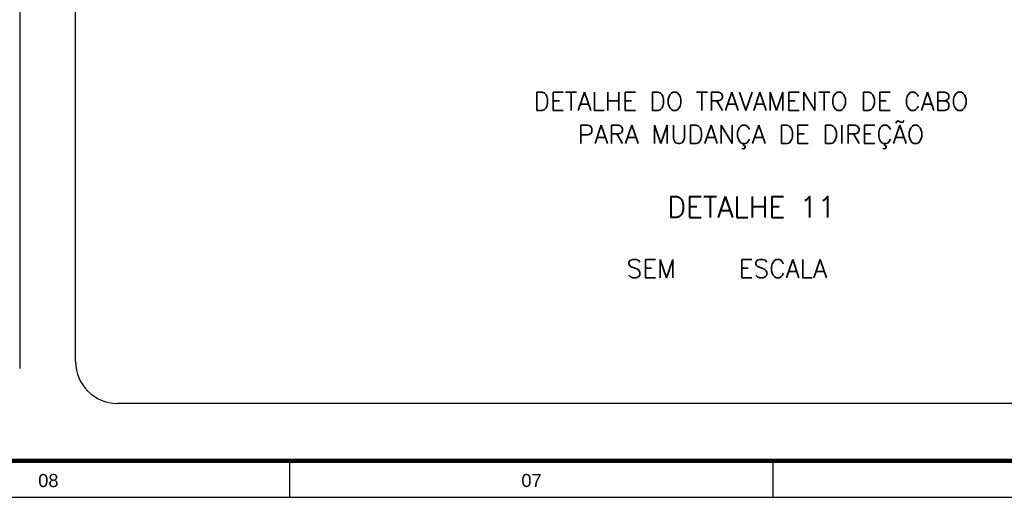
# Model space of a CAD drawing. Header units: millimetres. Extents: x 659 to 1031, y -73 to 11.
# Tile 106 of 141: x 960.75 to 979.6, y -73.47 to -64.33. Entities that reach past the tile are written whole.
import ezdxf
from ezdxf.enums import TextEntityAlignment as Align

# ---------------------------------------------------------------- set-up
doc = ezdxf.new("R2010")
doc.units = ezdxf.units.MM
doc.header["$MEASUREMENT"] = 0
doc.linetypes.add('NULL', pattern=[0])
for name, color, linetype, lineweight in [('C04', 4, 'Continuous', 30), ('C05', 4, 'Continuous', 30), ('P-MARGEM', 4, 'Continuous', 30)]:
    doc.layers.add(name, color=color, linetype=linetype, lineweight=lineweight)
doc.layers.add('Prancha', color=1, linetype='Continuous')
doc.styles.add('ROMANS', font='ROMANS')
doc.styles.add('SWIS', font='swisse.ttf')

# ---------------------------------------------------------------- blocks, each defined once
blk = doc.blocks.new('Folha A0')
at = {"layer": 'Prancha', "color": 4, "lineweight": 100}
blk.add_line((-0.7, 0.7), (-117.3, 0.7), dxfattribs=at)
at = {"layer": 'Prancha', "color": 1}
blk.add_line((-64.75, 0), (-64.75, 0.7), dxfattribs=at)
at = {"layer": 'Prancha', "color": 2}
blk.add_line((-55.5, 0), (-55.5, 0.7), dxfattribs=at)
at = {"layer": 'Prancha', "color": 1}
blk.add_lwpolyline([(-119.8, 0), (0, 0), (0, 84.1), (-119.8, 84.1)], close=True, dxfattribs=at)
at = {"layer": 'Prancha', "color": 1, "style": 'SWIS'}
for s, p in [('08', (-69.375, 0.121)), ('07', (-60.125, 0.121))]:
    blk.add_text(s, height=0.25, dxfattribs=at).set_placement(p, align=Align.BOTTOM_CENTER)

msp = doc.modelspace()

# ---------------------------------------------------------------- linework, layer by layer
at = {"layer": 'P-MARGEM'}
for p, q in [((961.822, -70.874), (961.822, -49.258)), ((960.75, -52.994), (960.75, -71.007)), ((985.748, -71.672), (962.62, -71.672))]:
    msp.add_line(p, q, dxfattribs=at)
msp.add_arc((962.62, -70.874), 0.799, 180, 270, dxfattribs=at)

# ---------------------------------------------------------------- block references
at = {"layer": 'Prancha'}
msp.add_blockref('Folha A0', (1030.674, -73.47), dxfattribs=at)

# ---------------------------------------------------------------- texts
at = {"layer": 'C04', "color": 5, "linetype": 'NULL', "char_height": 0.35, "line_spacing_factor": 0.798, "style": 'ROMANS'}
for s, insert, width, attachment_point in [('DETALHE DO TRAVAMENTO DE CABO', (974.75, -66.066), 19.06667, 8), ('PARA MUDANÇA DE DIREÇÃO', (974.75, -66.8), 15.13333, 8), ('SEM     ESCALA', (972.369, -69.267), 9.33333, 7)]:
    msp.add_mtext(s, dxfattribs=dict(at, insert=insert, width=width, attachment_point=attachment_point))
at = {"layer": 'C05', "linetype": 'NULL', "insert": (973.145, -68.115), "char_height": 0.4, "width": 6.47619, "attachment_point": 7, "line_spacing_factor": 0.798, "style": 'ROMANS'}
msp.add_mtext('DETALHE 11', dxfattribs=at)

doc.saveas('drawing.dxf')
